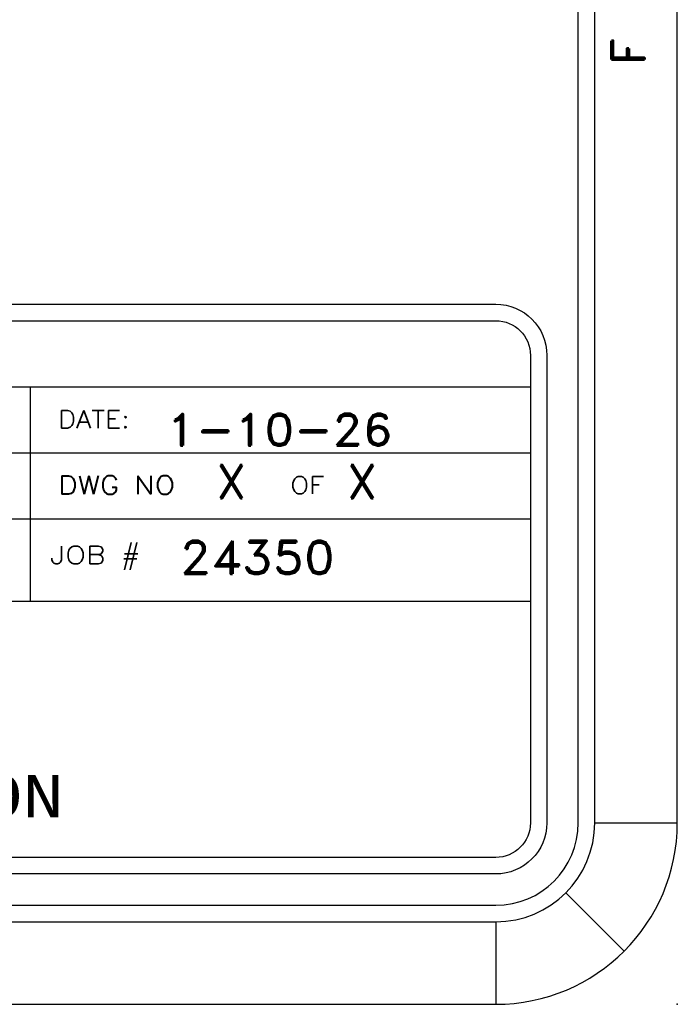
# Model space of a CAD drawing. Header units: inches. Extents: x 3 to 351, y 4 to 271.
# Tile 14 of 256: x 95.31 to 97.3, y 4.65 to 7.63. Entities that reach past the tile are written whole.
import ezdxf
from ezdxf.enums import TextEntityAlignment as Align

# ---------------------------------------------------------------- set-up
doc = ezdxf.new("R2010")
doc.units = ezdxf.units.IN
doc.header["$LTSCALE"] = 0.5
doc.header["$MEASUREMENT"] = 0
doc.layers.add('PLOTVIEW1', color=7, linetype='Continuous')
doc.layers.add('STR_1', color=7, linetype='Continuous')
doc.styles.add('VERO2-Courier New', font='cour.ttf')
doc.styles.add('VERO3-RomanS', font='romans__.ttf')
doc.styles.add('VERO5-RomanD', font='romand__.ttf')

msp = doc.modelspace()

# ---------------------------------------------------------------- linework, layer by layer
at = {"layer": 'PLOTVIEW1', "color": 97, "linetype": 'Continuous'}
for p, q in [((97.0017, 5.1975), (97.0017, 39.1975)), ((97.0517, 5.1975), (97.0517, 39.1975)), ((97.3017, 5.1975), (97.3017, 39.1975)), ((97.0517, 5.1975), (97.3017, 5.1975)), ((96.9638, 4.9854), (97.1406, 4.8086)), ((50.7517, 4.9475), (96.7517, 4.9475)), ((50.7517, 4.8975), (96.7517, 4.8975)), ((96.7517, 4.8975), (96.7517, 4.6475)), ((50.7517, 4.6475), (96.7517, 4.6475))]:
    msp.add_line(p, q, dxfattribs=at)
at = {"layer": 'PLOTVIEW1', "color": 252, "linetype": 'Continuous'}
for p, q in [((90.1468, 6.5192, 0.0197), (96.8567, 6.5192, 0.0197)), ((95.3427, 6.1192, 0.0197), (95.3427, 6.5192, 0.0197)), ((90.1468, 6.3192, 0.0197), (96.8567, 6.3192, 0.0197)), ((90.1468, 6.1192, 0.0197), (96.8567, 6.1192, 0.0197)), ((95.3427, 5.8692, 0.0197), (95.3427, 6.1192, 0.0197)), ((92.3167, 5.8692, 0.0197), (96.8567, 5.8692, 0.0197))]:
    msp.add_line(p, q, dxfattribs=at)
at = {"layer": 'PLOTVIEW1', "color": 97, "linetype": 'Continuous'}
for radius in [0.3, 0.25, 0.55]:
    msp.add_arc((96.7517, 5.1975), radius, 270, 0, dxfattribs=at)
msp.add_point((97.3017, 4.6475), dxfattribs=at)
at = {"layer": 'STR_1', "color": 4, "linetype": 'Continuous'}
for p, q in [((90.2518, 6.7692), (96.7517, 6.7692)), ((90.2518, 6.7192), (96.7517, 6.7192)), ((96.8567, 6.6142), (96.8567, 5.1975)), ((96.9067, 6.6142), (96.9067, 5.1975)), ((96.7517, 5.0925), (90.2518, 5.0925)), ((96.7517, 5.0425), (90.2518, 5.0425))]:
    msp.add_line(p, q, dxfattribs=at)
at = {"layer": 'STR_1', "color": 4, "linetype": 'Continuous', "extrusion": (0, 8.88178e-16, -1)}
for centre, radius, start, end in [((-96.7517, 6.6142), 0.155, 90, 180), ((-96.7517, 6.6142), 0.105, 90, 180), ((-96.7517, 5.1975), 0.105, 180, 270), ((-96.7517, 5.1975), 0.155, 180, 270)]:
    msp.add_arc(centre, radius, start, end, dxfattribs=at)

# ---------------------------------------------------------------- texts
at = {"layer": 'PLOTVIEW1', "color": 56, "linetype": 'Continuous', "style": 'VERO5-RomanD', "width": 1.000299}
msp.add_text('F', height=0.1, rotation=90, dxfattribs=at).set_placement((97.202, 7.4921), (97.202, 7.5769), align=Align.FIT)
at = {"layer": 'PLOTVIEW1', "color": 7, "linetype": 'Continuous'}
for s, height, style, width, p, p2 in [('DATE:', 0.05345, 'VERO3-RomanS', 0.999579, (95.4262, 6.394, 0.0197), (95.6434, 6.394, 0.0197)), ('1-10-26', 0.09605, 'VERO5-RomanD', 1.000508, (95.7533, 6.3406, 0.0197), (96.4394, 6.3406, 0.0197)), ('X', 0.1, 'VERO5-RomanD', 1.000527, (95.9039, 6.1817, 0.0197), (95.998, 6.1817, 0.0197)), ('X', 0.1, 'VERO5-RomanD', 1.000527, (96.3, 6.1817, 0.0197), (96.3941, 6.1817, 0.0197)), ('DWG NO', 0.05632, 'VERO3-RomanS', 0.998674, (95.4262, 6.193, 0.0197), (95.7805, 6.193, 0.0197)), ('OF', 0.05341, 'VERO3-RomanS', 0.999406, (96.1298, 6.194, 0.0197), (96.2326, 6.194, 0.0197)), ('JOB #', 0.05433, 'VERO3-RomanS', 0.999053, (95.4018, 5.9819, 0.0197), (95.6761, 5.9819, 0.0197)), ('24350', 0.1, 'VERO5-RomanD', 1.000527, (95.7944, 5.9518, 0.0197), (96.2647, 5.9518, 0.0197)), ('CORPORATION', 0.127868, 'VERO2-Courier New', 0.932229, (94.0657, 5.2142, 0.0197), (95.4431, 5.2142, 0.0197))]:
    msp.add_text(s, height=height, dxfattribs=dict(at, style=style, width=width)).set_placement(p, p2, align=Align.FIT)

doc.saveas('drawing.dxf')
